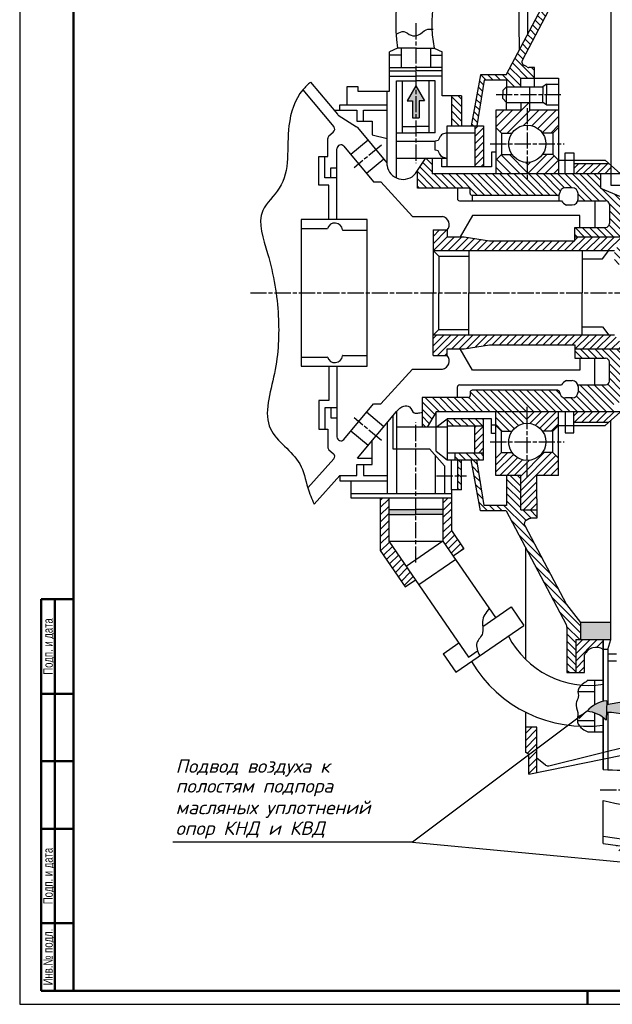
# Model space of a CAD drawing. Header units: millimetres. Extents: x 612 to 1453, y -79 to 515.
# Tile 1 of 5: x 612 to 832, y -79 to 286. Entities that reach past the tile are written whole.
import ezdxf
from ezdxf.enums import TextEntityAlignment as Align

# ---------------------------------------------------------------- set-up
doc = ezdxf.new("R2010")
doc.units = ezdxf.units.MM
doc.linetypes.add('AM_ISO08W050x2', pattern=[9, 6, -0.75, 1.5, -0.75])
for name, color, linetype, lineweight in [('AM_5', 3, 'Continuous', 25), ('AM_7', 4, 'AM_ISO08W050x2', 25), ('AM_BOR', 7, 'Continuous', 50)]:
    doc.layers.add(name, color=color, linetype=linetype, lineweight=lineweight)
for name, color, linetype in [('Основной', 7, 'Continuous'), ('Текст', 5, 'Continuous'), ('штрих', 191, 'Continuous')]:
    doc.layers.add(name, color=color, linetype=linetype)
doc.styles.add('ROMANS', font='romans.shx', dxfattribs={"oblique": 15, "height": 5})
doc.styles.get("Standard").update_dxf_attribs({"font": 'aaa.shx'})
doc.dimstyles.new('ISO-25', dxfattribs={"dimtxt": 2.5, "dimasz": 2.5, "dimexe": 1.25, "dimexo": 0.625, "dimtad": 1, "dimtxsty": 'Standard', "dimcen": 2.5, "dimadec": 0, "dimazin": 0, "dimtfac": 1, "dimtmove": 0, "dimatfit": 3, "dimfxl": 0, "dimarcsym": 0})
pattern_1 = [(45, (-605.1486, -367.3792), (-1.3470384, 1.3470384), [])]
pattern_2 = [(135, (-605.1486, -367.3792), (-1.3470384, -1.3470384), [])]

# ---------------------------------------------------------------- blocks, each defined once
blk = doc.blocks.new('A1')
at = {"color": 7, "lineweight": 50}
blk.add_line((20, 5), (20, 589), dxfattribs=at)
blk.add_lwpolyline([(20, 5), (836, 5), (836, 589), (20, 589)], dxfattribs=at)
at = {"layer": 'AM_BOR', "color": 7, "lineweight": 50}
for p, q in [((8, 5), (8, 150)), ((8, 150), (20, 150)), ((13, 5), (13, 150)), ((8, 115), (20, 115)), ((8, 90), (20, 90)), ((8, 65), (20, 65)), ((8, 30), (20, 30)), ((8, 5), (20, 5))]:
    blk.add_line(p, q, dxfattribs=at)
at = {"layer": 'AM_BOR', "color": 7}
blk.add_line((589, 5), (20, 5), dxfattribs=at)
at = {"layer": 'AM_BOR', "color": 6}
blk.add_line((210.5, 0), (210.5, 5), dxfattribs=at)
at = {"layer": 'AM_BOR', "color": 6, "lineweight": 25}
blk.add_lwpolyline([(0, 0), (841, 0), (841, 594), (0, 594)], close=True, dxfattribs=at)
at = {"layer": 'AM_BOR', "color": 5, "lineweight": 35, "width": 0.75}
for s, p in [('Подп. и дата', (10.5, 132.5)), ('Подп. и дата', (10.5, 47.5)), ('Инв.№ подл.', (10.5, 17.5))]:
    blk.add_text(s, height=3.5, rotation=90, dxfattribs=at).set_placement(p, align=Align.MIDDLE_CENTER)
at = {"layer": 'AM_BOR', "color": 7, "lineweight": 70, "ltscale": 0.75, "width": 0.75}
blk.add_attdef('NUMB', text='', height=7, rotation=180, dxfattribs=at).set_placement((55, 582), align=Align.MIDDLE_CENTER)

msp = doc.modelspace()

# ---------------------------------------------------------------- hatches: boundary and pattern name
at = {"layer": 'Основной'}
h = msp.add_hatch(color=256, dxfattribs=at)
h.paths.add_polyline_path([(760.89, 257.46), (758.71, 261.23), (756.53, 257.46)])
h.paths.add_polyline_path([(757.49, 255.61), (757.49, 249.39), (759.93, 249.39), (759.93, 255.61), (761.96, 255.61), (760.89, 257.46), (756.53, 257.46), (755.47, 255.61)])
h = msp.add_hatch(color=256, dxfattribs=at)
h.paths.add_polyline_path([(876.68, 28.14, 0.042186), (879.53, 29.37, 0.295559), (864.43, 38.24), (862.82, 37.96), (862.82, 36.21, 0.066712), (863.28, 35.05), (864.78, 35.31, -0.31405)])
h.paths.add_polyline_path([(839.34, 30.84), (854, 33.42), (850.66, 35.82), (829.42, 32.09), (829.35, 29.19, -0.230813), (854.44, 16.69), (856.79, 18.5, 0.161571)])
h.paths.add_polyline_path([(829.46, 33.45, 0.213608), (822.16, 29.61, -0.168818), (829.27, 26.34)])
at = {"layer": 'штрих'}
h = msp.add_hatch(dxfattribs=at)
h.set_pattern_fill('ANSI31', color=256, scale=0.6, style=0)
h.set_pattern_definition(pattern_1)
h.paths.add_polyline_path([(800.19, 356.93), (796.17, 354.37), (796.28, 343.27, -0.016426), (800.19, 344.2)])
h.paths.add_polyline_path([(783.81, 246.36), (780.57, 246.36), (780.57, 231.16), (783.81, 231.16)])
h.paths.add_polyline_path([(855.36, 224.73), (848.51, 224.73), (848.51, 216.62), (855.36, 216.62)])
h.paths.add_polyline_path([(831.02, 228.6), (831.02, 231.76), (830.18, 232.51), (817.23, 232.51), (817.23, 228.6)])
h = msp.add_hatch(dxfattribs=at)
h.set_pattern_fill('ANSI31', color=256, scale=0.6, angle=90, style=0)
h.set_pattern_definition(pattern_2)
h.paths.add_polyline_path([(819.69, 306.58), (819.69, 312.99), (817.97, 312.99), (817.97, 325.18), (814.68, 325.18), (814.68, 308.4, -0.122115), (814.43, 307.39), (792.19, 265.29), (782.65, 265.29), (779.17, 246.36), (781.3, 246.36), (784, 263.32), (792.35, 263.32), (792.35, 260.89), (797.62, 260.89), (797.62, 264.06), (802.72, 264.06), (802.72, 268.02), (800.63, 268.02, -0.122115), (799.96, 268.19), (798.77, 268.81, -0.414214), (798.17, 270.76), (813.89, 300.51, -0.071973), (814.25, 301.01)])
h.paths.add_polyline_path([(775.63, 257.47), (771.89, 257.47), (771.89, 246.36), (775.63, 246.36)])
h = msp.add_hatch(dxfattribs=at)
h.set_pattern_fill('ANSI31', color=256, scale=0.72, style=0)
h.set_pattern_definition([(45, (-1270.3602, -635.9618), (-1.616446, 1.616446), [])])
h.paths.add_polyline_path([(788.36, 252.17), (788.36, 245.83), (790.46, 243.72), (794.36, 243.72, -0.517794), (805.61, 243.72), (809.51, 243.72), (811.61, 245.83), (811.61, 252.17), (800.86, 252.17), (800.86, 255.08), (797.62, 255.08), (797.62, 252.17)])
h.paths.add_polyline_path([(811.61, 228.6), (811.61, 233.67), (809.51, 235.77), (805.61, 235.77, -0.243541), (799.98, 232.86), (799.98, 228.6)])
h = msp.add_hatch(dxfattribs=at)
h.set_pattern_fill('ANSI31', color=256, scale=0.6, angle=90, style=0)
h.set_pattern_definition(pattern_2)
h.paths.add_polyline_path([(896.48, 216.62), (848.51, 216.62), (848.51, 223.88), (843.7, 223.88), (843.7, 218.53), (836.04, 218.53, -0.414214), (834.6, 219.97), (834.6, 220.22), (827.19, 223.32), (827.19, 228.6), (764.73, 228.6), (764.73, 234.34), (762.3, 234.34), (759.32, 229.85), (759.32, 223.35), (778.11, 223.35, -0.414214), (778.83, 222.63), (778.83, 221.36, 0.414214), (779.55, 220.64), (811.27, 220.64, 0.371364), (811.97, 221.29, -0.414214), (814.13, 223.45), (816.68, 223.45, -0.414214), (818.84, 221.29), (818.84, 219.25, -0.067806), (818.76, 218.67), (828.99, 218.67, -0.414214), (830.43, 217.23), (830.43, 210.22, -0.414214), (828.99, 208.78), (817.62, 208.78), (817.62, 205.35), (836.55, 205.35), (836.55, 199.49), (841.08, 199.49), (841.08, 211.24, -0.414214), (842.52, 212.68), (843.35, 212.68, -0.373461), (844.78, 211.45), (896.48, 211.45)])
h.paths.add_polyline_path([(834.6, 149.16, -0.414214), (836.04, 150.6), (843.7, 150.6), (843.7, 145.25), (848.51, 145.25), (848.51, 152.51), (896.48, 152.51), (896.48, 157.68), (844.78, 157.68, -0.373461), (843.35, 156.44), (842.52, 156.44, -0.414214), (841.08, 157.88), (841.08, 169.63), (836.55, 169.63), (836.55, 163.78), (817.62, 163.78), (817.62, 160.35), (828.99, 160.35, -0.414214), (830.43, 158.91), (830.43, 151.9, -0.414214), (828.99, 150.46), (818.76, 150.46, -0.067806), (818.84, 149.88), (818.84, 147.84, -0.414214), (816.68, 145.68), (814.13, 145.68, -0.414214), (811.97, 147.84, 0.371364), (811.27, 148.48), (779.55, 148.48, 0.414214), (778.83, 147.76), (778.83, 146.5, -0.414214), (778.11, 145.78), (761.02, 145.78), (761.02, 134.79), (762.85, 134.79), (766.27, 140.52), (832.02, 140.52), (832.02, 143.91), (834.6, 143.91)])
h.paths.add_polyline_path([(843.11, 199.49), (836.55, 199.49), (836.55, 205.35), (832.31, 200.19), (832.31, 195.45), (849.53, 191.87), (1079.63, 191.87), (1079.63, 194.8), (1079.63, 197.7), (1062.87, 197.7, -0.272663), (1058.94, 194.86), (858.98, 194.86)])
h = msp.add_hatch(dxfattribs=at)
h.set_pattern_fill('ANSI31', color=256, scale=0.72, angle=90, style=0)
h.set_pattern_definition([(135, (-1270.3602, -635.9618), (-1.616446, -1.616446), [])])
h.paths.add_polyline_path([(790.46, 235.77), (788.36, 233.67), (788.36, 228.6), (799.98, 228.6), (799.98, 232.86, -0.243541), (794.36, 235.77)])
h = msp.add_hatch(dxfattribs=at)
h.set_pattern_fill('ANSI31', color=256, scale=0.6, style=0)
h.set_pattern_definition(pattern_1)
h.paths.add_polyline_path([(817.62, 165.34), (817.62, 163.78), (836.55, 163.78), (832.31, 168.94), (765.08, 168.94), (765.08, 161.3), (770.35, 161.3), (770.35, 163.85), (776.56, 163.85), (786.03, 165.34)])
h.paths.add_polyline_path([(817.62, 205.35), (817.62, 203.79), (786.03, 203.79), (776.56, 205.27), (770.35, 205.27), (770.35, 207.83), (765.08, 207.83), (765.08, 200.19), (832.31, 200.19), (836.55, 205.35)])
h = msp.add_hatch(dxfattribs=at)
h.set_pattern_fill('ANSI31', color=256, scale=0.6, style=0)
h.set_pattern_definition(pattern_1)
h.paths.add_polyline_path([(848.51, 144.39), (855.36, 144.39), (855.36, 152.51), (848.51, 152.51)])
h.paths.add_polyline_path([(830.18, 136.62), (834.6, 140.52), (817.23, 140.52), (817.23, 136.62)])
h.paths.add_polyline_path([(811.61, 116.95), (811.61, 123.3), (809.51, 125.4), (805.61, 125.4, -0.517794), (794.36, 125.4), (790.46, 125.4), (788.36, 123.3), (788.36, 116.95), (797.62, 116.95), (797.62, 104.18), (803.59, 104.18), (803.59, 108.24), (803.59, 116.95)])
h.paths.add_polyline_path([(799.98, 140.52), (799.98, 136.27, -0.243541), (805.61, 133.35), (809.51, 133.35), (811.61, 135.46), (811.61, 140.52)])
h.paths.add_polyline_path([(748.68, 92.61), (748.68, 108.5), (745.53, 108.5), (745.53, 89.11), (754.78, 75.7), (758.54, 78.29)])
h.paths.add_polyline_path([(772.56, 87.07), (776.54, 89.81), (771.89, 96.55), (771.89, 108.5), (768.75, 108.5), (768.75, 92.61)])
h = msp.add_hatch(dxfattribs=at)
h.set_pattern_fill('ANSI31', color=256, scale=0.6, angle=90, style=0)
h.set_pattern_definition(pattern_2)
h.paths.add_polyline_path([(799.98, 140.52), (788.36, 140.52), (788.36, 135.46), (790.46, 133.35), (794.36, 133.35, -0.243541), (799.98, 136.27)])
h.paths.add_polyline_path([(814.49, 69.11), (799.04, 98.36, -0.414214), (799.64, 100.31), (800.82, 100.94, -0.122115), (801.49, 101.1), (803.59, 101.1), (803.59, 104.18), (797.62, 104.18), (797.62, 116.95), (792.35, 116.95), (792.35, 105.81), (784, 105.81), (781.3, 122.77), (779.17, 122.77), (782.65, 103.83), (792.19, 103.83), (814.43, 61.74, -0.122115), (814.68, 60.73), (814.68, 43.95), (817.97, 43.95), (817.97, 56.14), (819.69, 56.14), (819.69, 62.54)])
h = msp.add_hatch(dxfattribs=at)
h.set_pattern_fill('ANSI31', color=256, scale=0.6, angle=90, style=0)
h.set_pattern_definition(pattern_2)
h.paths.add_polyline_path([(783.81, 137.96), (770.3, 137.96), (770.3, 135.15), (783.81, 135.15)])
h.paths.add_polyline_path([(783.81, 125.33), (773.17, 125.33), (773.17, 122.77), (783.81, 122.77)])
h.paths.add_polyline_path([(775.63, 122.77), (774.18, 122.77), (774.18, 116.85), (775.63, 116.85)])
h.paths.add_polyline_path([(775.63, 116.85), (774.18, 116.85), (774.18, 111.66), (775.63, 111.66)])
h = msp.add_hatch(dxfattribs=at)
h.set_pattern_fill('ANSI31', color=256, scale=0.6, style=0)
h.set_pattern_definition(pattern_1)
h.paths.add_polyline_path([(783.81, 135.15), (780.57, 135.15), (780.57, 125.33), (783.81, 125.33)])
h = msp.add_hatch(color=256, dxfattribs=at)
h.paths.add_polyline_path([(748.68, 104.35), (748.68, 102.42), (758.71, 102.42), (758.71, 104.35)])
h.paths.add_polyline_path([(758.71, 104.35), (758.71, 102.42), (768.75, 102.42), (768.75, 104.35)])
msp.add_hatch(color=256, dxfattribs=at).paths.add_polyline_path([(831.02, 56.14), (831.02, 62.54), (819.69, 62.54), (819.69, 56.14)])
h = msp.add_hatch(dxfattribs=at)
h.set_pattern_fill('ANSI31', color=256, scale=0.6, style=0)
h.set_pattern_definition(pattern_1)
h.paths.add_polyline_path([(843.89, -25.29, -0.339593), (845.71, -24.31), (847.5, -24.57, 0.310961), (849.83, -22.36), (833.01, -20), (833.01, -20.53, 0.278417), (835.32, -22.85), (837.64, -23.18, -0.244045), (839.01, -24.61), (839.01, -40.72), (843.89, -40.92)])
h.paths.add_polyline_path([(858.85, -23.63), (851.9, -22.66, -0.262918), (855.48, -26.92), (855.48, -35.07), (858.85, -35.07)])
h.paths.add_polyline_path([(917.4, -31.85), (910.86, -30.93), (910.86, -35.07), (913.54, -35.07, -0.35157)])
h.paths.add_polyline_path([(933.31, -37.84, -0.339593), (935.13, -36.87), (936.92, -37.12, 0.310961), (939.25, -34.92), (922.35, -32.55, 0.325026), (924.74, -35.41), (927.06, -35.74, -0.244045), (928.43, -37.16), (928.43, -53.28), (933.31, -53.47)])
h.paths.add_polyline_path([(803.55, 23.76), (799.3, 23.76), (799.3, 14.5), (800.59, 13.58), (800.59, 6.32), (803.55, 6.93)])
h.paths.add_polyline_path([(828.15, 56.14), (817.97, 56.14), (817.97, 43.95), (821.25, 43.95), (821.25, 50.52, -0.461978), (828.15, 52.52)])

# ---------------------------------------------------------------- linework, layer by layer
at = {"layer": 'AM_7'}
for p, q in [((758.71, 284.43), (758.71, 232.57)), ((788.43, 257.98), (812.96, 257.98)), ((799.98, 252.99), (799.98, 226.51)), ((745.92, 239.3), (735.87, 230.88)), ((786.27, 239.75), (813.7, 239.75)), ((697.37, 184.56), (1165.6, 184.56)), ((799.98, 116.14), (799.98, 142.61)), ((745.92, 129.83), (735.87, 138.25)), ((758.71, 84.69), (758.71, 136.56)), ((786.27, 129.38), (813.7, 129.38)), ((766.37, 116.85), (777.48, 116.85)), ((827.03, 0.49), (946.84, 0.49))]:
    msp.add_line(p, q, dxfattribs=at)
at = {"layer": 'Основной'}
for p, q in [((796.43, 328.87), (796.99, 274.38)), ((800.19, 280.44), (800.19, 330)), ((831.02, 312.99), (831.02, 224.41)), ((792.19, 265.29), (814.43, 307.39)), ((798.17, 270.76), (813.89, 300.51)), ((751.92, 275.14), (748.96, 273.79)), ((748.96, 259.21), (748.96, 273.79)), ((758.71, 275.14), (751.92, 275.14)), ((753.27, 275.14), (753.27, 268.06)), ((758.71, 275.14), (765.51, 275.14)), ((764.15, 275.14), (764.15, 268.06)), ((765.51, 275.14), (768.46, 273.79)), ((768.46, 257.47), (768.46, 273.79)), ((753.27, 272.63), (748.96, 272.63)), ((764.15, 272.63), (768.46, 272.63)), ((748.96, 268.06), (758.71, 268.06)), ((748.96, 266.71), (758.71, 266.71)), ((768.46, 268.06), (758.71, 268.06)), ((768.46, 266.71), (758.71, 266.71)), ((799.96, 268.19), (798.77, 268.81)), ((802.72, 268.02), (800.63, 268.02)), ((802.72, 260.89), (802.72, 268.02)), ((719.64, 262.61), (729.63, 250.69)), ((748.96, 264.78), (758.71, 264.78)), ((751.58, 263.04), (758.71, 263.04)), ((751.58, 227.08), (751.58, 263.04)), ((753.72, 243.78), (753.72, 263.04)), ((768.46, 264.78), (758.71, 264.78)), ((765.84, 263.04), (758.71, 263.04)), ((763.7, 243.78), (763.7, 263.04)), ((765.84, 243.78), (765.84, 263.04)), ((782.65, 265.29), (779.17, 246.36)), ((784, 263.32), (781.3, 246.36)), ((792.19, 265.29), (782.65, 265.29)), ((792.35, 263.32), (784, 263.32)), ((792.35, 263.32), (792.35, 257.98)), ((797.62, 264.06), (811.61, 264.06)), ((797.62, 260.89), (797.62, 264.06)), ((811.61, 264.06), (811.61, 228.6)), ((716.84, 259.74), (728.29, 246.07)), ((733.24, 260.92), (737.18, 260.92)), ((733.24, 254.23), (733.24, 260.92)), ((737.18, 260.92), (737.18, 259.21)), ((737.18, 259.21), (748.96, 259.21)), ((748.07, 231.7), (748.07, 259.21)), ((758.71, 261.23), (755.47, 255.61)), ((758.71, 261.23), (761.96, 255.61)), ((792.34, 260.89), (790.93, 259.48)), ((790.93, 259.48), (790.93, 257.98)), ((792.34, 260.89), (805.73, 260.89)), ((800.86, 260.89), (800.86, 252.17)), ((807.15, 261.83), (805.73, 260.89)), ((805.73, 260.89), (805.73, 257.98)), ((807.15, 261.83), (807.15, 257.98)), ((807.15, 261.83), (811.61, 261.83)), ((755.47, 255.61), (757.49, 255.61)), ((757.49, 255.61), (757.49, 249.39)), ((761.96, 255.61), (759.93, 255.61)), ((759.93, 255.61), (759.93, 249.39)), ((775.63, 257.47), (768.46, 257.47)), ((771.89, 257.47), (771.89, 246.36)), ((775.63, 257.47), (775.63, 246.36)), ((790.93, 256.49), (790.93, 257.98)), ((792.34, 255.08), (790.93, 256.49)), ((792.35, 252.17), (792.35, 257.98)), ((805.73, 255.08), (805.73, 257.98)), ((807.15, 254.13), (807.15, 257.98)), ((728.37, 252.19), (736.87, 252.19)), ((730.59, 254.23), (748.07, 254.23)), ((730.59, 252.19), (730.59, 254.23)), ((736.87, 252.19), (736.87, 248.12)), ((739.25, 252.26), (748.07, 252.26)), ((739.25, 248.12), (739.25, 252.26)), ((797.62, 252.17), (788.36, 252.17)), ((788.36, 252.17), (788.36, 228.6)), ((792.34, 255.08), (805.73, 255.08)), ((797.62, 255.08), (797.62, 252.17)), ((811.61, 252.17), (800.86, 252.17)), ((807.15, 254.13), (805.73, 255.08)), ((807.15, 254.13), (811.61, 254.13)), ((729.95, 250.4), (736.77, 246.03)), ((736.87, 248.12), (742.57, 248.12)), ((742.57, 248.12), (742.57, 243.09)), ((757.49, 249.39), (759.93, 249.39)), ((737.09, 245.75), (748, 232.72)), ((753.72, 246.17), (758.71, 246.17)), ((763.7, 246.17), (758.71, 246.17)), ((770.3, 246.36), (783.81, 246.36)), ((770.3, 231.16), (770.3, 246.36)), ((780.57, 246.36), (780.57, 231.16)), ((783.81, 246.36), (783.81, 231.16)), ((788.36, 245.83), (790.46, 243.72)), ((811.61, 245.83), (809.51, 243.72)), ((726.07, 235.09), (726.07, 241.67)), ((726.48, 242.68), (728.11, 244.04)), ((740.98, 241.11), (734.6, 235.76)), ((742.57, 243.09), (748.07, 241.69)), ((751.58, 243.78), (758.71, 243.78)), ((751.58, 240.78), (765.84, 240.78)), ((765.84, 243.78), (758.71, 243.78)), ((765.84, 237.35), (765.84, 240.78)), ((770.3, 243.79), (780.57, 243.79)), ((790.46, 243.72), (790.46, 235.77)), ((790.46, 243.72), (794.36, 243.72)), ((809.51, 243.72), (805.61, 243.72)), ((809.51, 243.72), (809.51, 235.77)), ((729.47, 211.7), (729.47, 237.92)), ((732.01, 238.84), (743.07, 225.65)), ((722.8, 235.09), (726.07, 235.09)), ((722.8, 224.39), (722.8, 235.09)), ((724.94, 227.16), (724.94, 235.09)), ((746.83, 234.12), (740.45, 228.77)), ((770.3, 234.34), (751.58, 234.34)), ((758.58, 228.73), (762.3, 234.34)), ((764.73, 234.34), (764.73, 228.6)), ((768.34, 231.16), (768.34, 234.34)), ((786.79, 236.7), (786.79, 231.16)), ((788.36, 236.7), (786.79, 236.7)), ((790.46, 235.77), (788.36, 233.67)), ((790.46, 235.77), (794.36, 235.77)), ((809.51, 235.77), (805.61, 235.77)), ((809.51, 235.77), (811.61, 233.67)), ((811.61, 233.67), (828.86, 233.67)), ((814.04, 236.41), (817.23, 236.41)), ((814.04, 228.6), (814.04, 236.41)), ((817.23, 236.41), (817.23, 228.6)), ((828.86, 233.67), (834.6, 228.6)), ((727.2, 230.84), (729.47, 230.84)), ((727.2, 227.16), (727.2, 230.84)), ((759.32, 223.35), (759.32, 229.85)), ((786.79, 231.16), (768.34, 231.16)), ((817.23, 232.51), (830.18, 232.51)), ((729.47, 227.16), (724.94, 227.16)), ((834.6, 228.6), (764.73, 228.6)), ((827.19, 228.6), (827.19, 223.32)), ((726.45, 224.39), (722.8, 224.39)), ((726.45, 211.7), (726.45, 224.39)), ((743.07, 225.65), (745.71, 225.65)), ((745.71, 225.65), (757.42, 212.82)), ((778.11, 223.35), (759.32, 223.35)), ((774.13, 223.35), (774.13, 219.39)), ((778.83, 221.36), (778.83, 222.63)), ((816.68, 223.45), (814.13, 223.45)), ((827.19, 223.32), (834.6, 220.22)), ((831.02, 224.41), (834.6, 224.41)), ((779.55, 220.64), (779.55, 218.67)), ((811.27, 220.64), (779.55, 220.64)), ((811.72, 220.82), (811.72, 218.67)), ((818.84, 219.25), (818.84, 221.29)), ((774.85, 218.67), (812.72, 218.67)), ((814.52, 217.09), (816.68, 217.09)), ((818.76, 218.67), (828.99, 218.67)), ((824.99, 218.67), (824.99, 208.78)), ((830.43, 217.23), (830.43, 210.22)), ((757.42, 212.82), (768.62, 212.82)), ((779.69, 213.23), (775.14, 205.27)), ((819.43, 213.23), (779.69, 213.23)), ((819.43, 208.78), (819.43, 213.23)), ((716.2, 208.34), (725.89, 208.34)), ((765.08, 207.83), (770.35, 207.83)), ((765.08, 207.83), (765.08, 184.56)), ((770.35, 207.83), (770.35, 205.27)), ((817.62, 208.78), (828.99, 208.78)), ((817.62, 203.79), (817.62, 208.78)), ((731.6, 207.79), (740.7, 207.79)), ((731.6, 207.79), (740.7, 207.79)), ((770.35, 205.27), (776.56, 205.27)), ((776.56, 205.27), (786.03, 203.79)), ((817.62, 205.35), (836.55, 205.35)), ((786.03, 203.79), (817.62, 203.79)), ((767.24, 198.16), (765.08, 200.19)), ((765.08, 200.19), (832.31, 200.19)), ((767.24, 198.16), (778.37, 198.16)), ((767.24, 198.16), (767.24, 184.56)), ((778.37, 200.19), (778.37, 184.56)), ((820.31, 200.19), (820.31, 184.56)), ((820.31, 197.12), (827.91, 197.12)), ((827.91, 197.12), (830.23, 200.19)), ((765.08, 161.3), (765.08, 184.56)), ((767.24, 170.97), (767.24, 184.56)), ((778.37, 168.94), (778.37, 184.56)), ((820.31, 168.94), (820.31, 184.56)), ((820.31, 172.01), (827.91, 172.01)), ((827.91, 172.01), (830.23, 168.94)), ((767.24, 170.97), (765.08, 168.94)), ((832.31, 168.94), (765.08, 168.94)), ((767.24, 170.97), (778.37, 170.97)), ((776.56, 163.85), (786.03, 165.34)), ((786.03, 165.34), (817.62, 165.34)), ((817.62, 165.34), (817.62, 160.35)), ((716.2, 160.79), (725.89, 160.79)), ((731.6, 161.33), (740.7, 161.33)), ((731.6, 161.33), (740.7, 161.33)), ((765.08, 161.3), (770.35, 161.3)), ((770.35, 161.3), (770.35, 163.85)), ((770.35, 163.85), (776.56, 163.85)), ((779.69, 155.9), (775.14, 163.85)), ((817.62, 163.78), (836.55, 163.78)), ((726.45, 157.42), (726.45, 144.73)), ((729.47, 157.42), (729.47, 131.21)), ((817.62, 160.35), (828.99, 160.35)), ((819.43, 160.35), (819.43, 155.9)), ((824.99, 150.46), (824.99, 160.35)), ((830.43, 151.9), (830.43, 158.91)), ((745.71, 143.47), (757.42, 156.31)), ((757.42, 156.31), (768.62, 156.31)), ((819.43, 155.9), (779.69, 155.9)), ((774.13, 145.78), (774.13, 149.74)), ((774.85, 150.46), (812.72, 150.46)), ((814.52, 152.04), (816.68, 152.04)), ((818.76, 150.46), (828.99, 150.46)), ((818.84, 149.88), (818.84, 147.84)), ((778.83, 147.76), (778.83, 146.5)), ((811.27, 148.48), (779.55, 148.48)), ((726.45, 144.73), (722.8, 144.73)), ((722.8, 144.73), (722.8, 134.04)), ((732.01, 130.28), (743.07, 143.47)), ((743.07, 143.47), (745.71, 143.47)), ((778.11, 145.78), (761.02, 145.78)), ((761.02, 145.78), (761.02, 134.79)), ((816.68, 145.68), (814.13, 145.68)), ((729.47, 141.96), (724.94, 141.96)), ((724.94, 141.96), (724.94, 134.04)), ((727.2, 141.96), (727.2, 138.29)), ((737.09, 123.38), (751.58, 140.67)), ((746.83, 135), (740.45, 140.35)), ((750.12, 138.92), (750.12, 126.8)), ((751.58, 140.67), (751.58, 110.16)), ((766.27, 140.52), (762.85, 134.79)), ((834.6, 140.52), (766.27, 140.52)), ((766.27, 125.94), (766.27, 140.52)), ((788.36, 116.95), (788.36, 140.52)), ((811.61, 116.95), (811.61, 140.52)), ((814.04, 140.52), (814.04, 132.72)), ((817.23, 132.72), (817.23, 140.52)), ((828.86, 135.46), (834.6, 140.52)), ((727.2, 138.29), (729.47, 138.29)), ((748.07, 136.48), (748.07, 110.16)), ((766.27, 134.79), (770.3, 137.96)), ((786.79, 137.96), (770.3, 137.96)), ((770.3, 137.96), (770.3, 122.77)), ((783.81, 135.15), (770.3, 135.15)), ((780.57, 125.33), (780.57, 135.15)), ((783.81, 122.77), (783.81, 137.96)), ((786.79, 132.42), (786.79, 137.96)), ((788.24, 135.57), (786.79, 135.57)), ((790.46, 133.35), (788.36, 135.46)), ((809.51, 133.35), (811.61, 135.46)), ((811.61, 135.46), (828.86, 135.46)), ((817.23, 136.62), (830.18, 136.62)), ((831.02, 56.14), (831.02, 137.36)), ((722.8, 134.04), (726.07, 134.04)), ((726.07, 134.04), (726.07, 127.45)), ((740.98, 128.02), (734.6, 133.37)), ((770.3, 134.79), (751.58, 134.79)), ((788.36, 132.42), (786.79, 132.42)), ((790.46, 133.35), (794.36, 133.35)), ((790.46, 125.4), (790.46, 133.35)), ((809.51, 133.35), (805.61, 133.35)), ((809.51, 125.4), (809.51, 133.35)), ((814.04, 132.72), (817.23, 132.72)), ((742.57, 121.01), (742.57, 129.92)), ((726.48, 126.45), (728.11, 125.08)), ((750.12, 126.8), (763.71, 126.8)), ((763.71, 126.8), (769.36, 120.56)), ((765.84, 124.44), (765.84, 110.16)), ((766.27, 125.94), (770.3, 122.77)), ((770.3, 125.33), (783.81, 125.33)), ((773.17, 125.33), (773.17, 122.77)), ((788.36, 123.3), (790.46, 125.4)), ((790.46, 125.4), (794.36, 125.4)), ((809.51, 125.4), (805.61, 125.4)), ((811.61, 123.3), (809.51, 125.4)), ((728.29, 123.05), (718.67, 112.38)), ((736.87, 116.94), (736.87, 121.01)), ((736.87, 121.01), (742.57, 121.01)), ((737.09, 123.38), (742.57, 123.38)), ((739.25, 121.01), (739.25, 116.86)), ((769.36, 120.56), (769.36, 110.16)), ((770.3, 122.77), (783.81, 122.77)), ((771.89, 111.66), (771.89, 122.77)), ((774.18, 122.77), (774.18, 111.66)), ((775.63, 111.66), (775.63, 122.77)), ((782.65, 103.83), (779.17, 122.77)), ((784, 105.81), (781.3, 122.77)), ((730.59, 116.94), (720.97, 106.27)), ((730.59, 116.94), (736.87, 116.94)), ((730.59, 116.94), (730.59, 114.89)), ((739.25, 116.86), (748.07, 116.86)), ((797.62, 116.95), (788.36, 116.95)), ((792.35, 116.95), (792.35, 105.81)), ((797.62, 104.18), (797.62, 116.95)), ((811.61, 116.95), (803.59, 116.95)), ((803.59, 108.24), (803.59, 116.95)), ((730.59, 114.89), (748.07, 114.89)), ((734.73, 108.5), (734.73, 114.89)), ((771.89, 110.16), (734.73, 110.16)), ((771.89, 111.66), (771.89, 96.55)), ((775.63, 111.66), (771.89, 111.66)), ((771.89, 108.5), (734.73, 108.5)), ((745.53, 108.5), (745.53, 89.11)), ((748.68, 108.5), (748.68, 92.61)), ((768.75, 108.5), (768.75, 92.61)), ((792.35, 105.81), (784, 105.81)), ((803.59, 108.24), (803.59, 101.1)), ((748.68, 104.35), (758.71, 104.35)), ((748.68, 102.42), (758.71, 102.42)), ((768.75, 104.35), (758.71, 104.35)), ((768.75, 102.42), (758.71, 102.42)), ((792.19, 103.83), (782.65, 103.83)), ((792.19, 103.83), (814.43, 61.74)), ((797.62, 104.18), (803.59, 104.18)), ((800.82, 100.94), (799.64, 100.31)), ((803.59, 101.1), (801.49, 101.1)), ((771.89, 96.55), (776.54, 89.81)), ((799.04, 98.36), (814.49, 69.11)), ((748.68, 92.61), (778.27, 49.64)), ((748.68, 92.61), (768.75, 92.61)), ((768.75, 92.61), (755.14, 83.23)), ((768.75, 92.61), (788.25, 64.29)), ((745.53, 89.11), (754.78, 75.7)), ((776.54, 89.81), (772.56, 87.07)), ((799.3, 90.38), (799.3, 48.92)), ((773.47, 85.76), (759.85, 76.38)), ((754.78, 75.7), (758.54, 78.29)), ((783.5, 61.02), (794.05, 68.28)), ((794.05, 68.28), (798.78, 61.42)), ((814.49, 69.11), (819.69, 62.54)), ((831.02, 62.54), (819.69, 62.54)), ((819.69, 62.54), (819.69, 56.14)), ((773.57, 44.06), (798.78, 61.42)), ((814.68, 60.73), (814.68, 43.95)), ((768.85, 50.92), (774.64, 54.91)), ((817.97, 56.14), (831.02, 56.14)), ((817.97, 56.14), (817.97, 43.95)), ((828.15, 33.28), (828.15, 56.14)), ((828.15, 56.14), (828.15, 33.28)), ((829.89, 52.52), (831.02, 56.14)), ((778.27, 49.64), (781.61, 51.95)), ((829.89, 52.52), (828.15, 52.52)), ((829.89, 52.52), (829.89, 32.17)), ((768.85, 50.92), (773.57, 44.06)), ((821.25, 43.95), (821.25, 50.52)), ((829.89, 50.86), (833.01, 50.86)), ((829.89, 48.33), (833.01, 48.33)), ((814.68, 43.95), (821.25, 43.95)), ((822.62, 41.11), (828.15, 41.11)), ((824.86, 41.11), (824.86, 32)), ((818.93, 36.9), (824.86, 36.9)), ((829.46, 33.45), (829.27, 26.34)), ((829.42, 32.09), (850.66, 35.82)), ((799.3, 29.35), (799.3, 14.5)), ((829.89, 29.18), (829.89, 7.99)), ((818.57, 26.16), (824.86, 26.16)), ((824.86, 29.02), (824.86, 21.95)), ((828.15, 27.29), (828.15, 8.06)), ((828.15, 8.06), (828.15, 27.29)), ((803.55, 23.76), (799.3, 23.76)), ((803.55, 6.93), (803.55, 23.76)), ((822.46, 21.95), (828.15, 21.95)), ((808.04, 9.39), (851.31, 20.2)), ((800.59, 13.58), (799.3, 14.5)), ((800.59, 6.32), (800.59, 13.58)), ((800.59, 6.32), (835.15, 13.36)), ((806.79, 9.67), (803.55, 12.29)), ((828.15, -19.32), (828.15, -3.43)), ((828.15, -16.67), (925.27, -30.3)), ((828.15, -19.32), (947.89, -36.13))]:
    msp.add_line(p, q, dxfattribs=at)
msp.add_lwpolyline([(716.2, 157.42), (740.7, 157.42), (740.7, 211.7), (716.2, 211.7)], close=True, dxfattribs=at)
for centre in [(799.98, 239.75), (799.98, 129.38)]:
    msp.add_circle(centre, 6.89, dxfattribs=at)
for centre, radius, start, end in [((812.4, 284.26), 61.16, 93.6473, 188.5739), ((811.93, 284.19), 47.3, 94.1506, 191.0254), ((799.44, 270.09), 1.44, 152.1512, 242.1512), ((800.63, 269.46), 1.44, 242.1512, 270), ((730.73, 251.62), 1.44, 219.9542, 237.3289), ((727.19, 245.15), 1.44, 309.9542, 39.9542), ((735.99, 244.82), 1.44, 39.9542, 57.3289), ((727.51, 241.67), 1.44, 135.7667, 180), ((730.91, 237.92), 1.44, 39.9542, 180), ((753.98, 232.55), 5.98, 188.1735, 320.2739), ((778.11, 222.63), 0.72, 0, 90), ((814.13, 221.29), 2.16, 90, 180), ((816.68, 221.29), 2.16, 0, 90), ((774.85, 219.39), 0.72, 180, 270), ((779.55, 221.36), 0.72, 180, 270), ((811.24, 221.37), 0.73, 268.112, 353.3807), ((816.68, 219.25), 2.16, 270, 0), ((815.82, 220.39), 3.55, 208.9768, 248.5408), ((828.99, 217.23), 1.44, 0, 90), ((768, 209.81), 3.07, 319.9428, 78.3798), ((725.89, 208.41), 0.072, 270, 9.397), ((725.89, 208.41), 0.072, 270, 9.397), ((728.69, 207.54), 2.87, 6.7499, 162.1386), ((728.69, 207.54), 2.87, 6.7499, 162.1386), ((731.6, 207.87), 0.072, 170.603, 270), ((731.6, 207.87), 0.072, 170.603, 270), ((828.99, 210.22), 1.44, 270, 0), ((725.89, 160.72), 0.072, 350.603, 90), ((725.89, 160.72), 0.072, 350.603, 90), ((728.69, 161.58), 2.87, 197.8614, 353.2501), ((728.69, 161.58), 2.87, 197.8614, 353.2501), ((731.6, 161.26), 0.072, 90, 189.397), ((731.6, 161.26), 0.072, 90, 189.397), ((768, 159.32), 3.07, 281.6202, 40.0572), ((828.99, 158.91), 1.44, 360, 90), ((774.85, 149.74), 0.72, 90, 180), ((815.82, 148.74), 3.55, 111.4592, 151.0232), ((816.68, 149.88), 2.16, 0, 90), ((828.99, 151.9), 1.44, 270, 0), ((778.11, 146.5), 0.72, 270, 0), ((779.55, 147.76), 0.72, 90, 180), ((811.24, 147.75), 0.73, 6.6193, 91.888), ((814.13, 147.84), 2.16, 180, 270), ((816.68, 147.84), 2.16, 270, 0), ((730.91, 131.21), 1.44, 180, 320.0458), ((727.51, 127.45), 1.44, 180, 224.2333), ((727.19, 123.98), 1.44, 320.0458, 50.0458), ((800.31, 99.04), 1.44, 117.8488, 207.8488), ((801.49, 99.66), 1.44, 90, 117.8488), ((812.52, 60.73), 2.16, 0, 27.8488), ((823.07, 73.18), 33.96, 207.6257, 278.5983), ((825.55, 48.58), 4.71, 56.6015, 155.7851), ((821.44, 73.07), 49.01, 210.7395, 277.8631), ((830.1, 23.38), 10.09, 93.6527, 141.8831), ((821.01, 17.74), 11.92, 46.1523, 84.481), ((829.08, -2.79), 31.98, 37.5419, 89.53), ((807.69, 10.79), 1.44, 231.0073, 284.0277)]:
    msp.add_arc(centre, radius, start, end, dxfattribs=at)
for points in [[(751.69, 280.45), (754.25, 281.32), (756.93, 279.92), (759.7, 280.05), (762.53, 282), (765.07, 282.15)], [(719.64, 262.61), (716.84, 259.74), (711.69, 246.38), (708.08, 223.29), (701.94, 214.99), (703.75, 199.11), (707.72, 176.02), (706.28, 154.74), (704.83, 134.17), (715.66, 121.19), (718.67, 112.38), (720.97, 106.27)], [(770.3, 243.79), (768.6, 243.28), (767.48, 242), (766.96, 240.99), (765.84, 240.78)], [(770.3, 234.34), (768.6, 234.85), (767.48, 236.13), (766.96, 237.14), (765.84, 237.35)], [(751.58, 140.67), (754.24, 142.61), (756.32, 142.31), (758.09, 140.11), (759.43, 140.05), (761.02, 140.28)], [(785.88, 67.74), (783.42, 62.86), (783.42, 58.57), (781.34, 54.93), (782.38, 50.13)], [(822.62, 41.11), (820.92, 39.97), (818.8, 37.4), (818.91, 34.87), (818.08, 32.56), (818.7, 29.16), (818.65, 25.55), (820.5, 23.08), (822.46, 21.95)]]:
    msp.add_spline(points, degree=3, dxfattribs=at)
for points, knots in [([(828.15, 8.06), (832.77, 7.86), (840.38, 7.58), (850.54, 8.3), (859.14, 7.02), (867.81, 12.4), (876.81, 6.2), (886.47, 8.48), (893.9, 13.85), (901.81, 9.63), (911.07, 10.26), (920.65, 14.97), (929.29, 10.97), (937.6, 8.4), (943.5, 13.5), (950.42, 14.14), (953.96, 12.48), (956.52, 11.86)], [0.928697, 0.928697, 0.928697, 0.928697, 10.552945, 16.765952, 22.174377, 28.258886, 35.775194, 41.794091, 48.174755, 52.918048, 58.847426, 67.173012, 73.458956, 77.980081, 84.206162, 87.852379, 91.939084, 91.939084, 91.939084, 91.939084]), ([(828.15, -3.43), (834.41, -4.89), (842.41, -6.14), (851.12, -7.83), (859.98, -6.2), (868.37, -12.25), (877.65, -7.44), (887.11, -5.62), (895.23, -7.44), (902.61, -9.86), (911.48, -9.49), (920.39, -4.27), (929.88, -7.61), (936.92, -5.86), (941.06, -4.41), (947.89, -4.12)], [0.128058, 0.128058, 0.128058, 0.128058, 6.794243, 13.084242, 18.492667, 24.873289, 32.163242, 38.182139, 44.936144, 49.123521, 54.328082, 62.957244, 69.13671, 73.890372, 77.923876, 77.923876, 77.923876, 77.923876])]:
    msp.add_open_spline(points, degree=3, knots=knots, dxfattribs=at)

# ---------------------------------------------------------------- block references
at = {"lineweight": 0}
msp.add_blockref('A1', (611.88, -78.89), dxfattribs=at)

# ---------------------------------------------------------------- texts
at = {"layer": 'Текст', "color": 7, "style": 'ROMANS', "oblique": 15}
for s, p in [('Подвод воздуха к', (669.66, 6.82)), ('полостям подпора', (669.66, -0.51)), ('масляных уплотнений', (669.66, -8.5)), ('опор КНД и КВД', (669.66, -16.18))]:
    msp.add_text(s, height=5, dxfattribs=at).set_placement(p)

# ---------------------------------------------------------------- leaders
at = {"layer": 'AM_5'}
for points in [[(822.16, 29.61), (757.42, -18.89), (753.42, -18.89)], [(887.41, -31.3), (756.12, -18.89), (668.64, -18.89)]]:
    msp.add_leader(points, dimstyle='ISO-25', override={"dimasz": 4, "dimgap": 0.625, "dimtad": 0}, dxfattribs=at)

doc.saveas('drawing.dxf')
